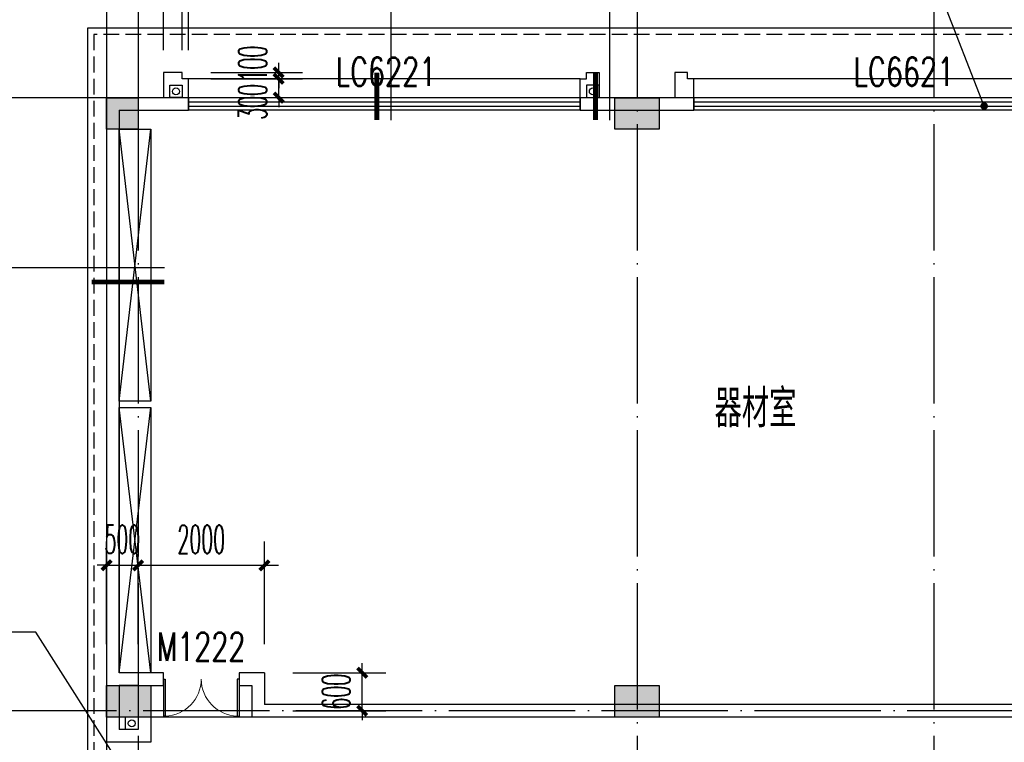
# Model space of a CAD drawing. Extents: x 1779708 to 7299578, y -1121471 to 88434.
# Tile 256 of 256: x 4447842 to 4463433, y -933043 to -921609. Entities that reach past the tile are written whole.
import ezdxf

# ---------------------------------------------------------------- set-up
doc = ezdxf.new("R2010")
doc.units = 0
doc.header["$LTSCALE"] = 1000
doc.header["$MEASUREMENT"] = 0
doc.linetypes.add('DASH', pattern=[0.35, 0.25, -0.1])
doc.linetypes.add('DOTE', pattern=[2.42, 2, -0.2, 0.02, -0.2])
doc.layers.get('0').update_dxf_attribs({"linetype": 'CONTINUOUS'})
doc.layers.get('Defpoints').update_dxf_attribs({"linetype": 'CONTINUOUS'})
for name, color, linetype in [('11111111111111111111111111111', 50, 'DASH'), ('DIM_IDEN', 3, 'CONTINUOUS'), ('DIM_LEAD', 3, 'CONTINUOUS'), ('DIM_污水', 3, 'CONTINUOUS'), ('DOTE', 1, 'DOTE'), ('FUR', 9, 'CONTINUOUS'), ('P_PS_DIM', 1, 'CONTINUOUS'), ('PUB_DIM', 3, 'CONTINUOUS'), ('PUB_TEXT', 7, 'CONTINUOUS'), ('SPACE', 7, 'CONTINUOUS'), ('WALL', 255, 'CONTINUOUS'), ('WINDOW', 2, 'CONTINUOUS'), ('WINDOW_TEXT', 7, 'CONTINUOUS'), ('修改', 6, 'CONTINUOUS'), ('墙柱', 2, 'CONTINUOUS'), ('室外构件', 4, 'CONTINUOUS'), ('看线', 3, 'CONTINUOUS')]:
    doc.layers.add(name, color=color, linetype=linetype)
doc.styles.add('_TCH_DIM', font='SIMPLEX.shx', dxfattribs={"width": 0.7, "bigfont": 'GBCBIG.shx'})
doc.styles.add('_TCH_DIM_T3', font='SIMPLEX.shx', dxfattribs={"width": 0.494118, "bigfont": 'GBCBIG.shx'})
doc.styles.add('_TCH_SPACE', font='SIMPLEX', dxfattribs={"height": 5, "bigfont": 'GBCBIG'})
doc.styles.add('_TCH_WINDOW', font='SIMPLEX', dxfattribs={"height": 3.5, "bigfont": 'GBCBIG'})
doc.dimstyles.new('_TCH_ARCH&&150', dxfattribs={"dimtxt": 446.25, "dimasz": 150, "dimexe": 375, "dimexo": 450, "dimgap": 189.375, "dimtad": 1, "dimdec": 0, "dimzin": 0, "dimdsep": 46, "dimtxsty": '_TCH_DIM_T3', "dimblk": 'ARCHTICK', "dimcen": 0.09, "dimdle": 225, "dimclrt": 7, "dimazin": 2, "dimtfac": 1, "dimtdec": 0, "dimtix": 1, "dimtmove": 2, "dimatfit": 3, "dimfxl": 250, "dimtolj": 1, "dimtzin": 0, "dimarcsym": 0})

# ---------------------------------------------------------------- blocks, each defined once
blk = doc.blocks.new('A$C159220C3')
at = {"layer": 'DOTE'}
for p, q in [((9200, 149200), (9200, 7200)), ((9700, 149200), (9700, 7200)), ((17600, 149200), (17600, 7200)), ((22300, 149200), (22300, 7200)), ((86800, 147200), (7200, 147200)), ((86800, 137500), (7200, 137500))]:
    blk.add_line(p, q, dxfattribs=at)
blk = doc.blocks.new('a1')
at = {"layer": '11111111111111111111111111111'}
for p, q in [((59122, 49136), (59122, 48936)), ((59322, 49136), (59122, 49136)), ((59322, 48936), (59322, 49136)), ((59122, 48936), (59322, 48936))]:
    blk.add_line(p, q, dxfattribs=at)
blk = doc.blocks.new('$WINLIB2D$00000001')
at = {"color": 0}
for points in [[(-0.5, 0.5), (-0.5, -0.5)], [(-0.5, 0.5), (0.5, 0.5)], [(0.5, -0.5), (0.5, 0.5)], [(0.5, 0.1667), (-0.5, 0.1667)], [(0.5, -0.1667), (-0.5, -0.1667)], [(-0.5, -0.5), (0.5, -0.5)]]:
    blk.add_lwpolyline(points, dxfattribs=at)
blk = doc.blocks.new('_ArchTick')
at = {"color": 0, "linetype": 'ByBlock', "const_width": 0.4}
blk.add_lwpolyline([(-0.5, -0.5), (0.5, 0.5)], dxfattribs=at)
blk = doc.blocks.new('*D6520')
at = {"layer": 'Defpoints', "color": 0, "transparency": 16777216}
for p in [(4450417, -922443), (4451943, -922443), (4450417, -922543)]:
    blk.add_point(p, dxfattribs=at)
at = {"layer": 'PUB_DIM', "color": 0, "lineweight": -2, "transparency": 16777216}
for p, q in [((4451943, -922443), (4451943, -922293)), ((4450867, -922443), (4452318, -922443)), ((4451943, -922543), (4451943, -922443)), ((4450867, -922543), (4452318, -922543)), ((4451943, -922543), (4451943, -922693))]:
    blk.add_line(p, q, dxfattribs=at)
at = {"layer": 'PUB_DIM', "color": 0, "lineweight": -2, "transparency": 16777216, "xscale": 150, "yscale": 150, "zscale": 150}
for p, rotation in [((4451943, -922443), 270), ((4451943, -922543), 90)]:
    blk.add_blockref('_ArchTick', p, dxfattribs=dict(at, rotation=rotation))
at = {"layer": 'PUB_DIM', "color": 7, "transparency": 16777216, "insert": (4451530, -922303), "char_height": 446.2, "attachment_point": 5, "rotation": 90, "style": '_TCH_DIM_T3'}
blk.add_mtext('\\A1;100', dxfattribs=at)
blk = doc.blocks.new('*D6521')
at = {"layer": 'Defpoints', "color": 0, "transparency": 16777216}
for p in [(4450417, -922543), (4451943, -922543), (4450417, -922843)]:
    blk.add_point(p, dxfattribs=at)
at = {"layer": 'PUB_DIM', "color": 0, "lineweight": -2, "transparency": 16777216}
for p, q in [((4451943, -922543), (4451943, -922393)), ((4450867, -922543), (4452318, -922543)), ((4451943, -922843), (4451943, -922543)), ((4450867, -922843), (4452318, -922843)), ((4451943, -922843), (4451943, -922993))]:
    blk.add_line(p, q, dxfattribs=at)
at = {"layer": 'PUB_DIM', "color": 0, "lineweight": -2, "transparency": 16777216, "xscale": 150, "yscale": 150, "zscale": 150}
for p, rotation in [((4451943, -922543), 270), ((4451943, -922843), 90)]:
    blk.add_blockref('_ArchTick', p, dxfattribs=dict(at, rotation=rotation))
at = {"layer": 'PUB_DIM', "color": 7, "transparency": 16777216, "insert": (4451530, -922910), "char_height": 446.2, "attachment_point": 5, "rotation": 90, "style": '_TCH_DIM_T3'}
blk.add_mtext('\\A1;300', dxfattribs=at)
blk = doc.blocks.new('*D6532')
at = {"layer": 'Defpoints', "color": 0, "transparency": 16777216}
for p in [(4450517, -920843), (4450417, -922543), (4450517, -922543)]:
    blk.add_point(p, dxfattribs=at)
at = {"layer": 'PUB_DIM', "color": 0, "lineweight": -2, "transparency": 16777216}
for p, q in [((4450417, -922093), (4450417, -920468)), ((4450517, -922093), (4450517, -920468)), ((4450417, -920843), (4450267, -920843)), ((4450417, -920843), (4450517, -920843)), ((4450517, -920843), (4450667, -920843))]:
    blk.add_line(p, q, dxfattribs=at)
at = {"layer": 'PUB_DIM', "color": 0, "lineweight": -2, "transparency": 16777216, "xscale": 150, "yscale": 150, "zscale": 150}
blk.add_blockref('_ArchTick', (4450417, -920843), dxfattribs=at)
at = {"layer": 'PUB_DIM', "color": 0, "lineweight": -2, "transparency": 16777216, "xscale": 150, "yscale": 150, "zscale": 150, "rotation": 180}
blk.add_blockref('_ArchTick', (4450517, -920843), dxfattribs=at)
at = {"layer": 'PUB_DIM', "color": 7, "transparency": 16777216, "insert": (4450682, -920431), "char_height": 446.2, "attachment_point": 5, "style": '_TCH_DIM_T3'}
blk.add_mtext('\\A1;100', dxfattribs=at)
blk = doc.blocks.new('*D6533')
at = {"layer": 'Defpoints', "color": 0, "transparency": 16777216}
for p in [(4450417, -920843), (4450117, -922543), (4450417, -922543)]:
    blk.add_point(p, dxfattribs=at)
at = {"layer": 'PUB_DIM', "color": 0, "lineweight": -2, "transparency": 16777216}
for p, q in [((4450117, -922093), (4450117, -920468)), ((4450417, -922093), (4450417, -920468)), ((4450117, -920843), (4449967, -920843)), ((4450117, -920843), (4450417, -920843)), ((4450417, -920843), (4450567, -920843))]:
    blk.add_line(p, q, dxfattribs=at)
at = {"layer": 'PUB_DIM', "color": 0, "lineweight": -2, "transparency": 16777216, "xscale": 150, "yscale": 150, "zscale": 150}
blk.add_blockref('_ArchTick', (4450117, -920843), dxfattribs=at)
at = {"layer": 'PUB_DIM', "color": 0, "lineweight": -2, "transparency": 16777216, "xscale": 150, "yscale": 150, "zscale": 150, "rotation": 180}
blk.add_blockref('_ArchTick', (4450417, -920843), dxfattribs=at)
at = {"layer": 'PUB_DIM', "color": 7, "transparency": 16777216, "insert": (4450019, -920431), "char_height": 446.2, "attachment_point": 5, "style": '_TCH_DIM_T3'}
blk.add_mtext('\\A1;300', dxfattribs=at)
blk = doc.blocks.new('$DorLib2D$00000002')
for p, q in [((-0.5, 0), (-0.5, 0.4875)), ((-0.475, 0.4875), (-0.5, 0.4875)), ((-0.475, 0), (-0.475, 0.4875)), ((0.475, 0), (0.475, 0.4875)), ((0.475, 0.4875), (0.5, 0.4875)), ((0.5, 0), (0.5, 0.4875)), ((-0.5, 0), (-0.475, 0)), ((0.5, 0), (0.475, 0))]:
    blk.add_line(p, q)
at = {"lineweight": 13}
for centre, start, end in [((-0.4875, 0), 0, 88.53072), ((0.4875, 0), 91.46928, 180)]:
    blk.add_arc(centre, 0.4875, start, end, dxfattribs=at)
blk = doc.blocks.new('*D6636')
at = {"layer": 'Defpoints', "color": 0, "transparency": 16777216}
for p in [(4451717, -930243), (4449717, -931943), (4451717, -931943)]:
    blk.add_point(p, dxfattribs=at)
at = {"layer": 'PUB_DIM', "color": 0, "lineweight": -2, "transparency": 16777216}
for p, q in [((4449717, -931493), (4449717, -929868)), ((4451717, -931493), (4451717, -929868)), ((4449492, -930243), (4451942, -930243))]:
    blk.add_line(p, q, dxfattribs=at)
at = {"layer": 'PUB_DIM', "color": 0, "lineweight": -2, "transparency": 16777216, "xscale": 150, "yscale": 150, "zscale": 150, "rotation": 180}
blk.add_blockref('_ArchTick', (4449717, -930243), dxfattribs=at)
at = {"layer": 'PUB_DIM', "color": 0, "lineweight": -2, "transparency": 16777216, "xscale": 150, "yscale": 150, "zscale": 150}
blk.add_blockref('_ArchTick', (4451717, -930243), dxfattribs=at)
at = {"layer": 'PUB_DIM', "color": 7, "transparency": 16777216, "insert": (4450717, -929831), "char_height": 446.2, "attachment_point": 5, "style": '_TCH_DIM_T3'}
blk.add_mtext('\\A1;2000', dxfattribs=at)
blk = doc.blocks.new('*D6637')
at = {"layer": 'Defpoints', "color": 0, "transparency": 16777216}
for p in [(4449717, -930243), (4449217, -931943), (4449717, -931943)]:
    blk.add_point(p, dxfattribs=at)
at = {"layer": 'PUB_DIM', "color": 0, "lineweight": -2, "transparency": 16777216}
for p, q in [((4449217, -931493), (4449217, -929868)), ((4449717, -931493), (4449717, -929868)), ((4449217, -930243), (4449067, -930243)), ((4449217, -930243), (4449717, -930243)), ((4449717, -930243), (4449867, -930243))]:
    blk.add_line(p, q, dxfattribs=at)
at = {"layer": 'PUB_DIM', "color": 0, "lineweight": -2, "transparency": 16777216, "xscale": 150, "yscale": 150, "zscale": 150}
blk.add_blockref('_ArchTick', (4449217, -930243), dxfattribs=at)
at = {"layer": 'PUB_DIM', "color": 0, "lineweight": -2, "transparency": 16777216, "xscale": 150, "yscale": 150, "zscale": 150, "rotation": 180}
blk.add_blockref('_ArchTick', (4449717, -930243), dxfattribs=at)
at = {"layer": 'PUB_DIM', "color": 7, "transparency": 16777216, "insert": (4449467, -929831), "char_height": 446.2, "attachment_point": 5, "style": '_TCH_DIM_T3'}
blk.add_mtext('\\A1;500', dxfattribs=at)
blk = doc.blocks.new('*D6638')
at = {"layer": 'Defpoints', "color": 0, "transparency": 16777216}
for p in [(4451717, -931943), (4453265, -931943), (4451717, -932543)]:
    blk.add_point(p, dxfattribs=at)
at = {"layer": 'PUB_DIM', "color": 0, "lineweight": -2, "transparency": 16777216}
for p, q in [((4453265, -931943), (4453265, -931793)), ((4452167, -931943), (4453640, -931943)), ((4453265, -932543), (4453265, -931943)), ((4452167, -932543), (4453640, -932543)), ((4453265, -932543), (4453265, -932693))]:
    blk.add_line(p, q, dxfattribs=at)
at = {"layer": 'PUB_DIM', "color": 0, "lineweight": -2, "transparency": 16777216, "xscale": 150, "yscale": 150, "zscale": 150}
for p, rotation in [((4453265, -931943), 270), ((4453265, -932543), 90)]:
    blk.add_blockref('_ArchTick', p, dxfattribs=dict(at, rotation=rotation))
at = {"layer": 'PUB_DIM', "color": 7, "transparency": 16777216, "insert": (4452853, -932243), "char_height": 446.2, "attachment_point": 5, "rotation": 90, "style": '_TCH_DIM_T3'}
blk.add_mtext('\\A1;600', dxfattribs=at)

msp = doc.modelspace()

# ---------------------------------------------------------------- hatches: boundary and pattern name
at = {"layer": '墙柱'}
h = msp.add_hatch(color=256, dxfattribs=at)
h.paths.add_polyline_path([(4476347.1, -937943.3), (4476347.1, -938243.3), (4475447.1, -938243.3), (4475447.1, -937943.3)])
h.paths.add_polyline_path([(4474277.1, -935643.3), (4474877.1, -935643.3), (4474877.1, -936043.3), (4474277.1, -936043.3)])
h.paths.add_polyline_path([(4524317.1, -1005043.3), (4524917.1, -1005043.3), (4524917.1, -1005643.3), (4524317.1, -1005643.3)])
h.paths.add_polyline_path([(4516217.1, -1005043.3), (4516817.1, -1005043.3), (4516817.1, -1005643.3), (4516217.1, -1005643.3)])
h.paths.add_polyline_path([(4524317.1, -995843.3), (4524917.1, -995843.3), (4524917.1, -996443.3), (4524317.1, -996443.3)])
h.paths.add_polyline_path([(4516217.1, -995843.3), (4516817.1, -995843.3), (4516817.1, -996443.3), (4516217.1, -996443.3)])
h.paths.add_polyline_path([(4524317.1, -987243.3), (4524917.1, -987243.3), (4524917.1, -987843.3), (4524317.1, -987843.3)])
h.paths.add_polyline_path([(4516217.1, -987243.3), (4516817.1, -987243.3), (4516817.1, -987843.3), (4516217.1, -987843.3)])
h.paths.add_polyline_path([(4524317.1, -978043.3), (4524917.1, -978043.3), (4524917.1, -978643.3), (4524317.1, -978643.3)])
h.paths.add_polyline_path([(4516217.1, -978043.3), (4516817.1, -978043.3), (4516817.1, -978643.3), (4516217.1, -978643.3)])
h.paths.add_polyline_path([(4449717.1, -973843.3), (4450217.1, -973843.3), (4450217.1, -973343.3), (4449717.1, -973343.3)])
h.paths.add_polyline_path([(4449717.1, -967593.3), (4450217.1, -967593.3), (4450217.1, -967093.3), (4449717.1, -967093.3)])
h.paths.add_polyline_path([(4449717.1, -961043.3), (4450217.1, -961043.3), (4450217.1, -960543.3), (4449717.1, -960543.3)])
h.paths.add_polyline_path([(4524117.1, -932143.3), (4524817.1, -932143.3), (4524817.1, -932643.3), (4524117.1, -932643.3)])
h.paths.add_polyline_path([(4474067.1, -964543.3), (4474767.1, -964543.3), (4474767.1, -964043.3), (4474067.1, -964043.3)])
h.paths.add_polyline_path([(4516067.1, -932143.3), (4516767.1, -932143.3), (4516767.1, -932643.3), (4516067.1, -932643.3)])
h.paths.add_polyline_path([(4474067.1, -932143.3), (4474767.1, -932143.3), (4474767.1, -932643.3), (4474067.1, -932643.3)])
h.paths.add_polyline_path([(4449717.1, -955193.3), (4450217.1, -955193.3), (4450217.1, -954693.3), (4449717.1, -954693.3)])
h.paths.add_polyline_path([(4503717.1, -922843.3), (4504217.1, -922843.3), (4504217.1, -923343.3), (4503717.1, -923343.3)])
h.paths.add_polyline_path([(4465817.1, -973843.3), (4466317.1, -973843.3), (4466317.1, -973343.3), (4465817.1, -973343.3)])
h.paths.add_polyline_path([(4474117.1, -973843.3), (4474717.1, -973843.3), (4474717.1, -973343.3), (4474117.1, -973343.3)])
h.paths.add_polyline_path([(4491217.1, -964643.3), (4491817.1, -964643.3), (4491817.1, -964043.3), (4491217.1, -964043.3)])
h.paths.add_polyline_path([(4507717.1, -955843.3), (4508317.1, -955843.3), (4508317.1, -955243.3), (4507717.1, -955243.3)])
h.paths.add_polyline_path([(4462217.1, -967693.3), (4462717.1, -967693.3), (4462717.1, -966993.3), (4462217.1, -966993.3)])
h.paths.add_polyline_path([(4515917.1, -959943.3), (4516417.1, -959943.3), (4516417.1, -959443.3), (4515917.1, -959443.3)])
h.paths.add_polyline_path([(4465717.1, -935643.3), (4466317.1, -935643.3), (4466317.1, -936143.3), (4465717.1, -936143.3)])
h.paths.add_polyline_path([(4469917.1, -942243.3), (4470417.1, -942243.3), (4470417.1, -942743.3), (4469917.1, -942743.3)])
h.paths.add_polyline_path([(4469917.1, -948843.3), (4470417.1, -948843.3), (4470417.1, -949343.3), (4469917.1, -949343.3)])
h.paths.add_polyline_path([(4462217.1, -954593.3), (4462717.1, -954593.3), (4462717.1, -955293.3), (4462217.1, -955293.3)])
h.paths.add_polyline_path([(4469917.1, -961043.3), (4470417.1, -961043.3), (4470417.1, -960543.3), (4469917.1, -960543.3)])
h.paths.add_polyline_path([(4462217.1, -973843.3), (4462717.1, -973843.3), (4462717.1, -973343.3), (4462217.1, -973343.3)])
h.paths.add_polyline_path([(4504117.1, -947343.3), (4503617.1, -947343.3), (4503617.1, -947843.3), (4504117.1, -947843.3)])
h.paths.add_polyline_path([(4524117.1, -964543.3), (4524817.1, -964543.3), (4524817.1, -964043.3), (4524117.1, -964043.3)])
h.paths.add_polyline_path([(4457617.1, -935643.3), (4458117.1, -935643.3), (4458117.1, -936143.3), (4457617.1, -936143.3)])
h.paths.add_polyline_path([(4516067.1, -947243.3), (4516767.1, -947243.3), (4516767.1, -947843.3), (4516067.1, -947843.3)])
h.paths.add_polyline_path([(4524117.1, -947843.3), (4524817.1, -947843.3), (4524817.1, -947243.3), (4524117.1, -947243.3)])
h.paths.add_polyline_path([(4507717.1, -947843.3), (4508317.1, -947843.3), (4508317.1, -947243.3), (4507717.1, -947243.3)])
h.paths.add_polyline_path([(4515917.1, -955743.3), (4516417.1, -955743.3), (4516417.1, -955243.3), (4515917.1, -955243.3)])
h.paths.add_polyline_path([(4503617.1, -955743.3), (4504117.1, -955743.3), (4504117.1, -955243.3), (4503617.1, -955243.3)])
h.paths.add_polyline_path([(4499367.1, -935643.3), (4499867.1, -935643.3), (4499867.1, -936143.3), (4499367.1, -936143.3)])
h.paths.add_polyline_path([(4495417.1, -973843.3), (4495917.1, -973843.3), (4495917.1, -973343.3), (4495417.1, -973343.3)])
h.paths.add_polyline_path([(4491717.1, -961043.3), (4491217.1, -961043.3), (4491217.1, -960543.3), (4491717.1, -960543.3)])
h.paths.add_polyline_path([(4491717.1, -973843.3), (4491217.1, -973843.3), (4491217.1, -973343.3), (4491717.1, -973343.3)])
h.paths.add_polyline_path([(4474117.1, -961043.3), (4474617.1, -961043.3), (4474617.1, -960543.3), (4474117.1, -960543.3)])
h.paths.add_polyline_path([(4469917.1, -954693.3), (4470417.1, -954693.3), (4470417.1, -955193.3), (4469917.1, -955193.3)])
h.paths.add_polyline_path([(4462217.1, -960343.3), (4462717.1, -960343.3), (4462717.1, -961043.3), (4462217.1, -961043.3)])
h.paths.add_polyline_path([(4465717.1, -948843.3), (4466317.1, -948843.3), (4466317.1, -949343.3), (4465717.1, -949343.3)])
h.paths.add_polyline_path([(4457317.1, -948843.3), (4457917.1, -948843.3), (4457917.1, -949343.3), (4457317.1, -949343.3)])
h.paths.add_polyline_path([(4449717.1, -948843.3), (4450217.1, -948843.3), (4450217.1, -949343.3), (4449717.1, -949343.3)])
h.paths.add_polyline_path([(4465717.1, -942143.3), (4466317.1, -942143.3), (4466317.1, -942743.3), (4465717.1, -942743.3)])
h.paths.add_polyline_path([(4457617.1, -942143.3), (4458117.1, -942143.3), (4458117.1, -942743.3), (4457617.1, -942743.3)])
h.paths.add_polyline_path([(4524117.1, -961343.3), (4524817.1, -961343.3), (4524817.1, -960843.3), (4524117.1, -960843.3)])
h.paths.add_polyline_path([(4524317.1, -973843.3), (4524817.1, -973843.3), (4524817.1, -973343.3), (4524317.1, -973343.3)])
h.paths.add_polyline_path([(4516067.1, -964743.3), (4516767.1, -964743.3), (4516767.1, -964043.3), (4516067.1, -964043.3)])
h.paths.add_polyline_path([(4516017.1, -973843.3), (4516817.1, -973843.3), (4516817.1, -973343.3), (4516017.1, -973343.3)])
h.paths.add_polyline_path([(4507667.1, -964743.3), (4508367.1, -964743.3), (4508367.1, -964043.3), (4507667.1, -964043.3)])
h.paths.add_polyline_path([(4507717.1, -973843.3), (4508317.1, -973843.3), (4508317.1, -973343.3), (4507717.1, -973343.3)])
h.paths.add_polyline_path([(4499367.1, -961043.3), (4499867.1, -961043.3), (4499867.1, -960543.3), (4499367.1, -960543.3)])
h.paths.add_polyline_path([(4499267.1, -964543.3), (4499967.1, -964543.3), (4499967.1, -964043.3), (4499267.1, -964043.3)])
h.paths.add_polyline_path([(4499367.1, -973843.3), (4499867.1, -973843.3), (4499867.1, -973343.3), (4499367.1, -973343.3)])
h.paths.add_polyline_path([(4482317.1, -961043.3), (4482817.1, -961043.3), (4482817.1, -960543.3), (4482317.1, -960543.3)])
h.paths.add_polyline_path([(4482217.1, -964643.3), (4482817.1, -964643.3), (4482817.1, -964043.3), (4482217.1, -964043.3)])
h.paths.add_polyline_path([(4465717.1, -964643.3), (4466317.1, -964643.3), (4466317.1, -964043.3), (4465717.1, -964043.3)])
h.paths.add_polyline_path([(4482317.1, -973843.3), (4482817.1, -973843.3), (4482817.1, -973343.3), (4482317.1, -973343.3)])
h.paths.add_polyline_path([(4516067.1, -935643.3), (4516767.1, -935643.3), (4516767.1, -936243.3), (4516067.1, -936243.3)])
h.paths.add_polyline_path([(4524117.1, -922843.3), (4524817.1, -922843.3), (4524817.1, -923343.3), (4524117.1, -923343.3)])
h.paths.add_polyline_path([(4516117.1, -922843.3), (4516717.1, -922843.3), (4516717.1, -923343.3), (4516117.1, -923343.3)])
h.paths.add_polyline_path([(4507717.1, -935643.3), (4508317.1, -935643.3), (4508317.1, -936243.3), (4507717.1, -936243.3)])
h.paths.add_polyline_path([(4507667.1, -932143.3), (4508367.1, -932143.3), (4508367.1, -932643.3), (4507667.1, -932643.3)])
h.paths.add_polyline_path([(4507767.1, -922843.3), (4508267.1, -922843.3), (4508267.1, -923343.3), (4507767.1, -923343.3)])
h.paths.add_polyline_path([(4499317.1, -932043.3), (4499917.1, -932043.3), (4499917.1, -932643.3), (4499317.1, -932643.3)])
h.paths.add_polyline_path([(4499317.1, -922843.3), (4499917.1, -922843.3), (4499917.1, -923343.3), (4499317.1, -923343.3)])
h.paths.add_polyline_path([(4491217.1, -935643.3), (4491717.1, -935643.3), (4491717.1, -936143.3), (4491217.1, -936143.3)])
h.paths.add_polyline_path([(4491217.1, -932043.3), (4491817.1, -932043.3), (4491817.1, -932643.3), (4491217.1, -932643.3)])
h.paths.add_polyline_path([(4482317.1, -935643.3), (4482817.1, -935643.3), (4482817.1, -936143.3), (4482317.1, -936143.3)])
h.paths.add_polyline_path([(4482217.1, -932043.3), (4482817.1, -932043.3), (4482817.1, -932643.3), (4482217.1, -932643.3)])
h.paths.add_polyline_path([(4449217.1, -935343.3), (4449917.1, -935343.3), (4449917.1, -935843.3), (4449217.1, -935843.3)])
h.paths.add_polyline_path([(4449217.1, -932143.3), (4449917.1, -932143.3), (4449917.1, -932643.3), (4449217.1, -932643.3)])
h.paths.add_polyline_path([(4457267.1, -932143.3), (4457967.1, -932143.3), (4457967.1, -932643.3), (4457267.1, -932643.3)])
h.paths.add_polyline_path([(4465717.1, -932043.3), (4466317.1, -932043.3), (4466317.1, -932643.3), (4465717.1, -932643.3)])
h.paths.add_polyline_path([(4491217.1, -922843.3), (4491717.1, -922843.3), (4491717.1, -923343.3), (4491217.1, -923343.3)])
h.paths.add_polyline_path([(4482317.1, -922843.3), (4482817.1, -922843.3), (4482817.1, -923343.3), (4482317.1, -923343.3)])
h.paths.add_polyline_path([(4474117.1, -922843.3), (4474717.1, -922843.3), (4474717.1, -923343.3), (4474117.1, -923343.3)])
h.paths.add_polyline_path([(4465717.1, -922843.3), (4466317.1, -922843.3), (4466317.1, -923343.3), (4465717.1, -923343.3)])
h.paths.add_polyline_path([(4457267.1, -922843.3), (4457967.1, -922843.3), (4457967.1, -923343.3), (4457267.1, -923343.3)])
h.paths.add_polyline_path([(4449217.1, -922843.3), (4449717.1, -922843.3), (4449717.1, -923343.3), (4449217.1, -923343.3)])
h.paths.add_polyline_path([(4524117.1, -935643.3), (4524817.1, -935643.3), (4524817.1, -936243.3), (4524117.1, -936243.3)])
h.paths.add_polyline_path([(4449717.1, -1009843.3), (4450217.1, -1009843.3), (4450217.1, -1010343.3), (4449717.1, -1010343.3)])
h.paths.add_polyline_path([(4449717.1, -1016093.3), (4450217.1, -1016093.3), (4450217.1, -1016593.3), (4449717.1, -1016593.3)])
h.paths.add_polyline_path([(4449717.1, -1022643.3), (4450217.1, -1022643.3), (4450217.1, -1023143.3), (4449717.1, -1023143.3)])
h.paths.add_polyline_path([(4524117.1, -1051543.3), (4524817.1, -1051543.3), (4524817.1, -1051043.3), (4524117.1, -1051043.3)])
h.paths.add_polyline_path([(4474067.1, -1019143.3), (4474767.1, -1019143.3), (4474767.1, -1019643.3), (4474067.1, -1019643.3)])
h.paths.add_polyline_path([(4516067.1, -1051543.3), (4516767.1, -1051543.3), (4516767.1, -1051043.3), (4516067.1, -1051043.3)])
h.paths.add_polyline_path([(4474067.1, -1051543.3), (4474767.1, -1051543.3), (4474767.1, -1051043.3), (4474067.1, -1051043.3)])
h.paths.add_polyline_path([(4449717.1, -1028493.3), (4450217.1, -1028493.3), (4450217.1, -1028993.3), (4449717.1, -1028993.3)])
h.paths.add_polyline_path([(4476347.1, -1045743.3), (4476347.1, -1045443.3), (4475447.1, -1045443.3), (4475447.1, -1045743.3)])
h.paths.add_polyline_path([(4503717.1, -1060843.3), (4504217.1, -1060843.3), (4504217.1, -1060343.3), (4503717.1, -1060343.3)])
h.paths.add_polyline_path([(4465817.1, -1009843.3), (4466317.1, -1009843.3), (4466317.1, -1010343.3), (4465817.1, -1010343.3)])
h.paths.add_polyline_path([(4474117.1, -1009843.3), (4474717.1, -1009843.3), (4474717.1, -1010343.3), (4474117.1, -1010343.3)])
h.paths.add_polyline_path([(4491217.1, -1019043.3), (4491817.1, -1019043.3), (4491817.1, -1019643.3), (4491217.1, -1019643.3)])
h.paths.add_polyline_path([(4507717.1, -1027843.3), (4508317.1, -1027843.3), (4508317.1, -1028443.3), (4507717.1, -1028443.3)])
h.paths.add_polyline_path([(4462217.1, -1015993.3), (4462717.1, -1015993.3), (4462717.1, -1016693.3), (4462217.1, -1016693.3)])
h.paths.add_polyline_path([(4515917.1, -1023743.3), (4516417.1, -1023743.3), (4516417.1, -1024243.3), (4515917.1, -1024243.3)])
h.paths.add_polyline_path([(4465717.1, -1048043.3), (4466317.1, -1048043.3), (4466317.1, -1047543.3), (4465717.1, -1047543.3)])
h.paths.add_polyline_path([(4469917.1, -1041443.3), (4470417.1, -1041443.3), (4470417.1, -1040943.3), (4469917.1, -1040943.3)])
h.paths.add_polyline_path([(4469917.1, -1034843.3), (4470417.1, -1034843.3), (4470417.1, -1034343.3), (4469917.1, -1034343.3)])
h.paths.add_polyline_path([(4462217.1, -1029093.3), (4462717.1, -1029093.3), (4462717.1, -1028393.3), (4462217.1, -1028393.3)])
h.paths.add_polyline_path([(4469917.1, -1022643.3), (4470417.1, -1022643.3), (4470417.1, -1023143.3), (4469917.1, -1023143.3)])
h.paths.add_polyline_path([(4462217.1, -1009843.3), (4462717.1, -1009843.3), (4462717.1, -1010343.3), (4462217.1, -1010343.3)])
h.paths.add_polyline_path([(4504117.1, -1036343.3), (4503617.1, -1036343.3), (4503617.1, -1035843.3), (4504117.1, -1035843.3)])
h.paths.add_polyline_path([(4524117.1, -1019143.3), (4524817.1, -1019143.3), (4524817.1, -1019643.3), (4524117.1, -1019643.3)])
h.paths.add_polyline_path([(4457617.1, -1048043.3), (4458117.1, -1048043.3), (4458117.1, -1047543.3), (4457617.1, -1047543.3)])
h.paths.add_polyline_path([(4516067.1, -1036443.3), (4516767.1, -1036443.3), (4516767.1, -1035843.3), (4516067.1, -1035843.3)])
h.paths.add_polyline_path([(4524117.1, -1035843.3), (4524817.1, -1035843.3), (4524817.1, -1036443.3), (4524117.1, -1036443.3)])
h.paths.add_polyline_path([(4507717.1, -1035843.3), (4508317.1, -1035843.3), (4508317.1, -1036443.3), (4507717.1, -1036443.3)])
h.paths.add_polyline_path([(4515917.1, -1027943.3), (4516417.1, -1027943.3), (4516417.1, -1028443.3), (4515917.1, -1028443.3)])
h.paths.add_polyline_path([(4503617.1, -1027943.3), (4504117.1, -1027943.3), (4504117.1, -1028443.3), (4503617.1, -1028443.3)])
h.paths.add_polyline_path([(4499367.1, -1048043.3), (4499867.1, -1048043.3), (4499867.1, -1047543.3), (4499367.1, -1047543.3)])
h.paths.add_polyline_path([(4495417.1, -1009843.3), (4495917.1, -1009843.3), (4495917.1, -1010343.3), (4495417.1, -1010343.3)])
h.paths.add_polyline_path([(4491717.1, -1022643.3), (4491217.1, -1022643.3), (4491217.1, -1023143.3), (4491717.1, -1023143.3)])
h.paths.add_polyline_path([(4491717.1, -1009843.3), (4491217.1, -1009843.3), (4491217.1, -1010343.3), (4491717.1, -1010343.3)])
h.paths.add_polyline_path([(4474117.1, -1022643.3), (4474617.1, -1022643.3), (4474617.1, -1023143.3), (4474117.1, -1023143.3)])
h.paths.add_polyline_path([(4469917.1, -1028993.3), (4470417.1, -1028993.3), (4470417.1, -1028493.3), (4469917.1, -1028493.3)])
h.paths.add_polyline_path([(4462217.1, -1023343.3), (4462717.1, -1023343.3), (4462717.1, -1022643.3), (4462217.1, -1022643.3)])
h.paths.add_polyline_path([(4465717.1, -1034843.3), (4466317.1, -1034843.3), (4466317.1, -1034343.3), (4465717.1, -1034343.3)])
h.paths.add_polyline_path([(4457317.1, -1034843.3), (4457917.1, -1034843.3), (4457917.1, -1034343.3), (4457317.1, -1034343.3)])
h.paths.add_polyline_path([(4449717.1, -1034843.3), (4450217.1, -1034843.3), (4450217.1, -1034343.3), (4449717.1, -1034343.3)])
h.paths.add_polyline_path([(4465717.1, -1041543.3), (4466317.1, -1041543.3), (4466317.1, -1040943.3), (4465717.1, -1040943.3)])
h.paths.add_polyline_path([(4457617.1, -1041543.3), (4458117.1, -1041543.3), (4458117.1, -1040943.3), (4457617.1, -1040943.3)])
h.paths.add_polyline_path([(4524117.1, -1022343.3), (4524817.1, -1022343.3), (4524817.1, -1022843.3), (4524117.1, -1022843.3)])
h.paths.add_polyline_path([(4524317.1, -1009843.3), (4524817.1, -1009843.3), (4524817.1, -1010343.3), (4524317.1, -1010343.3)])
h.paths.add_polyline_path([(4516067.1, -1018943.3), (4516767.1, -1018943.3), (4516767.1, -1019643.3), (4516067.1, -1019643.3)])
h.paths.add_polyline_path([(4516017.1, -1009843.3), (4516817.1, -1009843.3), (4516817.1, -1010343.3), (4516017.1, -1010343.3)])
h.paths.add_polyline_path([(4507667.1, -1018943.3), (4508367.1, -1018943.3), (4508367.1, -1019643.3), (4507667.1, -1019643.3)])
h.paths.add_polyline_path([(4507717.1, -1009843.3), (4508317.1, -1009843.3), (4508317.1, -1010343.3), (4507717.1, -1010343.3)])
h.paths.add_polyline_path([(4499367.1, -1022643.3), (4499867.1, -1022643.3), (4499867.1, -1023143.3), (4499367.1, -1023143.3)])
h.paths.add_polyline_path([(4499267.1, -1019143.3), (4499967.1, -1019143.3), (4499967.1, -1019643.3), (4499267.1, -1019643.3)])
h.paths.add_polyline_path([(4499367.1, -1009843.3), (4499867.1, -1009843.3), (4499867.1, -1010343.3), (4499367.1, -1010343.3)])
h.paths.add_polyline_path([(4482317.1, -1022643.3), (4482817.1, -1022643.3), (4482817.1, -1023143.3), (4482317.1, -1023143.3)])
h.paths.add_polyline_path([(4482217.1, -1019043.3), (4482817.1, -1019043.3), (4482817.1, -1019643.3), (4482217.1, -1019643.3)])
h.paths.add_polyline_path([(4465717.1, -1019043.3), (4466317.1, -1019043.3), (4466317.1, -1019643.3), (4465717.1, -1019643.3)])
h.paths.add_polyline_path([(4482317.1, -1009843.3), (4482817.1, -1009843.3), (4482817.1, -1010343.3), (4482317.1, -1010343.3)])
h.paths.add_polyline_path([(4516067.1, -1048043.3), (4516767.1, -1048043.3), (4516767.1, -1047443.3), (4516067.1, -1047443.3)])
h.paths.add_polyline_path([(4524117.1, -1060843.3), (4524817.1, -1060843.3), (4524817.1, -1060343.3), (4524117.1, -1060343.3)])
h.paths.add_polyline_path([(4516117.1, -1060843.3), (4516717.1, -1060843.3), (4516717.1, -1060343.3), (4516117.1, -1060343.3)])
h.paths.add_polyline_path([(4507717.1, -1048043.3), (4508317.1, -1048043.3), (4508317.1, -1047443.3), (4507717.1, -1047443.3)])
h.paths.add_polyline_path([(4507667.1, -1051543.3), (4508367.1, -1051543.3), (4508367.1, -1051043.3), (4507667.1, -1051043.3)])
h.paths.add_polyline_path([(4507767.1, -1060843.3), (4508267.1, -1060843.3), (4508267.1, -1060343.3), (4507767.1, -1060343.3)])
h.paths.add_polyline_path([(4499317.1, -1051643.3), (4499917.1, -1051643.3), (4499917.1, -1051043.3), (4499317.1, -1051043.3)])
h.paths.add_polyline_path([(4499317.1, -1060843.3), (4499917.1, -1060843.3), (4499917.1, -1060343.3), (4499317.1, -1060343.3)])
h.paths.add_polyline_path([(4491217.1, -1048043.3), (4491717.1, -1048043.3), (4491717.1, -1047543.3), (4491217.1, -1047543.3)])
h.paths.add_polyline_path([(4491217.1, -1051643.3), (4491817.1, -1051643.3), (4491817.1, -1051043.3), (4491217.1, -1051043.3)])
h.paths.add_polyline_path([(4482317.1, -1048043.3), (4482817.1, -1048043.3), (4482817.1, -1047543.3), (4482317.1, -1047543.3)])
h.paths.add_polyline_path([(4474277.1, -1048043.3), (4474877.1, -1048043.3), (4474877.1, -1047643.3), (4474277.1, -1047643.3)])
h.paths.add_polyline_path([(4482217.1, -1051643.3), (4482817.1, -1051643.3), (4482817.1, -1051043.3), (4482217.1, -1051043.3)])
h.paths.add_polyline_path([(4449217.1, -1048343.3), (4449917.1, -1048343.3), (4449917.1, -1047843.3), (4449217.1, -1047843.3)])
h.paths.add_polyline_path([(4449217.1, -1051543.3), (4449917.1, -1051543.3), (4449917.1, -1051043.3), (4449217.1, -1051043.3)])
h.paths.add_polyline_path([(4457267.1, -1051543.3), (4457967.1, -1051543.3), (4457967.1, -1051043.3), (4457267.1, -1051043.3)])
h.paths.add_polyline_path([(4465717.1, -1051643.3), (4466317.1, -1051643.3), (4466317.1, -1051043.3), (4465717.1, -1051043.3)])
h.paths.add_polyline_path([(4491217.1, -1060843.3), (4491717.1, -1060843.3), (4491717.1, -1060343.3), (4491217.1, -1060343.3)])
h.paths.add_polyline_path([(4482317.1, -1060843.3), (4482817.1, -1060843.3), (4482817.1, -1060343.3), (4482317.1, -1060343.3)])
h.paths.add_polyline_path([(4474117.1, -1060843.3), (4474717.1, -1060843.3), (4474717.1, -1060343.3), (4474117.1, -1060343.3)])
h.paths.add_polyline_path([(4465717.1, -1060843.3), (4466317.1, -1060843.3), (4466317.1, -1060343.3), (4465717.1, -1060343.3)])
h.paths.add_polyline_path([(4457267.1, -1060843.3), (4457967.1, -1060843.3), (4457967.1, -1060343.3), (4457267.1, -1060343.3)])
h.paths.add_polyline_path([(4449217.1, -1060843.3), (4449717.1, -1060843.3), (4449717.1, -1060343.3), (4449217.1, -1060343.3)])
h.paths.add_polyline_path([(4524117.1, -1048043.3), (4524817.1, -1048043.3), (4524817.1, -1047443.3), (4524117.1, -1047443.3)])

# ---------------------------------------------------------------- linework, layer by layer
at = {"layer": 'DIM_IDEN'}
for p, q in [((4453722, -923198.5), (4453722, -912388.6)), ((4457184.5, -923198.5), (4457184.5, -912388.6)), ((4450132.7, -925535), (4440766.7, -925535))]:
    msp.add_line(p, q, dxfattribs=at)
at = {"layer": 'DIM_IDEN', "const_width": 75}
for points in [[(4453497, -923198.5), (4453497, -922448.5)], [(4456959.5, -923198.5), (4456959.5, -922448.5)], [(4450132.7, -925760), (4448980, -925760)]]:
    msp.add_lwpolyline(points, dxfattribs=at)
at = {"layer": 'DIM_LEAD'}
for p, q in [((4463113.8, -922976.6), (4462104.9, -920389.4)), ((4448095.9, -931300.7), (4445982.2, -931300.7)), ((4449691.8, -933805.4), (4448095.9, -931300.7))]:
    msp.add_line(p, q, dxfattribs=at)
at = {"layer": 'DIM_LEAD', "const_width": 60}
msp.add_lwpolyline([(4463124.7, -923004.6, 1), (4463102.9, -922948.7, 1)], format="xyb", close=True, dxfattribs=at)
at = {"layer": 'DIM_污水', "color": 3}
msp.add_circle((4450317.1, -922743.3), 55, dxfattribs=at)
at = {"layer": 'DIM_污水', "color": 7}
msp.add_circle((4456917.1, -922743.3), 55, dxfattribs=at)
at = {"layer": 'DIM_污水', "color": 8}
msp.add_circle((4449617.1, -932743.3), 55, dxfattribs=at)
at = {"layer": 'FUR', "color": 9}
for points in [[(4449917.1, -927643.3), (4449417.1, -927643.3), (4449417.1, -923343.3), (4449917.1, -923343.3), (4449917.1, -927643.3), (4449417.1, -923343.3), (4449417.1, -927643.3), (4449917.1, -923343.3)], [(4449917.1, -931943.3), (4449417.1, -931943.3), (4449417.1, -927743.3), (4449917.1, -927743.3), (4449917.1, -931943.3), (4449417.1, -927743.3), (4449417.1, -931943.3), (4449917.1, -927743.3)]]:
    msp.add_lwpolyline(points, dxfattribs=at)
at = {"layer": 'WALL'}
for p, q in [((4450517.1, -922843.3), (4449217.1, -922843.3)), ((4449217.1, -922843.3), (4449217.1, -932043.3)), ((4450517.1, -923043.3), (4450517.1, -922843.3)), ((4456817.1, -922843.3), (4456717.1, -922843.3)), ((4456717.1, -922843.3), (4456717.1, -923043.3)), ((4458517.1, -922843.3), (4456817.1, -922843.3)), ((4458517.1, -923043.3), (4458517.1, -922843.3)), ((4449417.1, -923043.3), (4450517.1, -923043.3)), ((4449417.1, -923043.3), (4449417.1, -931943.3)), ((4456717.1, -923043.3), (4456817.1, -923043.3)), ((4456817.1, -923043.3), (4458517.1, -923043.3)), ((4449817.1, -931943.3), (4449417.1, -931943.3)), ((4450117.1, -931943.3), (4449817.1, -931943.3)), ((4450117.1, -932143.3), (4450117.1, -931943.3)), ((4451717.1, -931943.3), (4451317.1, -931943.3)), ((4451317.1, -931943.3), (4451317.1, -932143.3)), ((4451717.1, -931943.3), (4451717.1, -932443.3)), ((4449217.1, -932043.3), (4449217.1, -933043.3)), ((4449417.1, -932143.3), (4449417.1, -932843.3)), ((4449717.1, -932143.3), (4449417.1, -932143.3)), ((4449717.1, -932143.3), (4449717.1, -932843.3)), ((4449917.1, -932143.3), (4449917.1, -933043.3)), ((4449917.1, -932143.3), (4450117.1, -932143.3)), ((4451317.1, -932143.3), (4451517.1, -932143.3)), ((4451517.1, -932143.3), (4451517.1, -932643.3)), ((4463917.1, -932443.3), (4451717.1, -932443.3)), ((4464117.1, -932643.3), (4451517.1, -932643.3)), ((4449717.1, -932843.3), (4449417.1, -932843.3)), ((4449917.1, -933043.3), (4449217.1, -933043.3))]:
    msp.add_line(p, q, dxfattribs=at)
for points in [[(4450517.1, -922843.3), (4450517.1, -922543.3), (4450417.1, -922543.3), (4450417.1, -922443.3), (4450117.1, -922443.3), (4450117.1, -922843.3)], [(4456717.1, -922843.3), (4456717.1, -922543.3), (4456817.1, -922543.3), (4456817.1, -922443.3), (4457017.1, -922443.3), (4457017.1, -922843.3)], [(4458517.1, -922843.3), (4458517.1, -922543.3), (4458417.1, -922543.3), (4458417.1, -922443.3), (4458217.1, -922443.3), (4458217.1, -922843.3)]]:
    msp.add_lwpolyline(points, dxfattribs=at)
at = {"layer": '墙柱'}
for points in [[(4449217.1, -922843.3), (4449717.1, -922843.3), (4449717.1, -923343.3), (4449217.1, -923343.3)], [(4457267.1, -922843.3), (4457967.1, -922843.3), (4457967.1, -923343.3), (4457267.1, -923343.3)], [(4449217.1, -932143.3), (4449917.1, -932143.3), (4449917.1, -932643.3), (4449217.1, -932643.3)], [(4457267.1, -932143.3), (4457967.1, -932143.3), (4457967.1, -932643.3), (4457267.1, -932643.3)]]:
    msp.add_lwpolyline(points, close=True, dxfattribs=at)
at = {"layer": '室外构件'}
msp.add_line((4451517.1, -932643.3), (4449917.1, -932643.3), dxfattribs=at)
at = {"layer": '看线', "color": 190}
for p, q in [((4456717.1, -922543.3), (4450517.1, -922543.3)), ((4465117.1, -922543.3), (4458517.1, -922543.3))]:
    msp.add_line(p, q, dxfattribs=at)
msp.add_lwpolyline([(4508917.1, -923043.3), (4509017.1, -923043.3), (4509017.1, -921743.3), (4448917.1, -921743.3), (4448917.1, -974943.3), (4515517.1, -974943.3), (4515517.1, -974843.3)], dxfattribs=at)
at = {"layer": '看线', "color": 190, "linetype": 'DASH'}
msp.add_lwpolyline([(4508917.1, -922543.3), (4508917.1, -921843.3), (4449017.1, -921843.3), (4449017.1, -974843.3), (4515517.1, -974843.3)], dxfattribs=at)

# ---------------------------------------------------------------- block references
at = {"layer": 'P_PS_DIM', "color": 3, "xscale": -1}
msp.add_blockref('a1', (4509539.1, -971778.9), dxfattribs=at)
at = {"layer": 'P_PS_DIM', "color": 7}
msp.add_blockref('a1', (4397695.1, -971778.9), dxfattribs=at)
at = {"layer": 'P_PS_DIM', "color": 8, "xscale": -1}
msp.add_blockref('a1', (4508839.1, -981778.9), dxfattribs=at)
at = {"layer": 'WINDOW'}
ref = msp.add_blockref('$WINLIB2D$00000001', (4453617.1, -922943.3), dxfattribs=dict(at, xscale=6200, yscale=200, zscale=6200, rotation=180))
ref.add_attrib('A', 'LC6221', (4452844.6, -922653.9), dxfattribs={"layer": 'WINDOW_TEXT', "height": 446.25, "style": '_TCH_WINDOW', "width": 0.705882})
ref = msp.add_blockref('$WINLIB2D$00000001', (4461817.1, -922943.3), dxfattribs=dict(at, xscale=6600, yscale=200, zscale=6600, rotation=180.0000000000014))
ref.add_attrib('A', 'LC6621', (4461044.6, -922653.9), dxfattribs={"layer": 'WINDOW_TEXT', "height": 446.25, "style": '_TCH_WINDOW', "width": 0.705882})
ref = msp.add_blockref('$DorLib2D$00000002', (4450717.1, -932043.3), dxfattribs=dict(at, xscale=1200, yscale=1200, zscale=1200, rotation=180.0000000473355))
ref.add_attrib('A', 'M1222', (4450012.1, -931753.9), dxfattribs={"layer": 'WINDOW_TEXT', "height": 446.25, "rotation": 0, "style": '_TCH_WINDOW', "width": 0.705882})
at = {"layer": '修改'}
msp.add_blockref('A$C159220C3', (4440017.1, -1070043.3), dxfattribs=at)

# ---------------------------------------------------------------- texts
at = {"layer": 'PUB_TEXT', "color": 7, "style": '_TCH_DIM', "width": 0.7}
msp.add_text('消防救援窗口', height=506.38, dxfattribs=at).set_placement((4446139.7, -931109.7))
at = {"layer": 'SPACE', "style": '_TCH_SPACE'}
msp.add_text('器材室', height=600, dxfattribs=at).set_placement((4458844.9, -928060))

# ---------------------------------------------------------------- dimensions: what is measured, and where the dimension line sits
at = {"layer": 'PUB_DIM'}
for base, p1, p2, angle, picture, middle in [((4450417.1, -920843.3), (4450117.1, -922543.3), (4450417.1, -922543.3), 0, '*D6533', (4450019.4, -920430.8)), ((4450517.1, -920843.3), (4450417.1, -922543.3), (4450517.1, -922543.3), 0, '*D6532', (4450682.4, -920430.8)), ((4451943, -922443.3), (4450417.1, -922543.3), (4450417.1, -922443.3), 90, '*D6520', (4451530.2, -922303.5)), ((4451943, -922543.3), (4450417.1, -922843.3), (4450417.1, -922543.3), 90, '*D6521', (4451530.5, -922910))]:
    dim = msp.add_linear_dim(base=base, p1=p1, p2=p2, angle=angle, dimstyle='_TCH_ARCH&&150', dxfattribs=at)
    dim.commit()
    dim.dimension.update_dxf_attribs({"geometry": picture, "text_midpoint": middle, "dimtype": 161})
for p1, p2, distance, picture, middle in [((4449217.1, -931943.3), (4449717.1, -931943.3), 1700, '*D6637', (4449467.1, -929830.8)), ((4449717.1, -931943.3), (4451717.1, -931943.3), 1700, '*D6636', (4450717.1, -929830.8)), ((4451717.1, -932543.3), (4451717.1, -931943.3), -1548.1, '*D6638', (4452852.7, -932243.3))]:
    dim = msp.add_aligned_dim(p1=p1, p2=p2, distance=distance, dimstyle='_TCH_ARCH&&150', dxfattribs=at)
    dim.commit()
    dim.dimension.update_dxf_attribs({"geometry": picture, "text_midpoint": middle})

doc.saveas('drawing.dxf')
